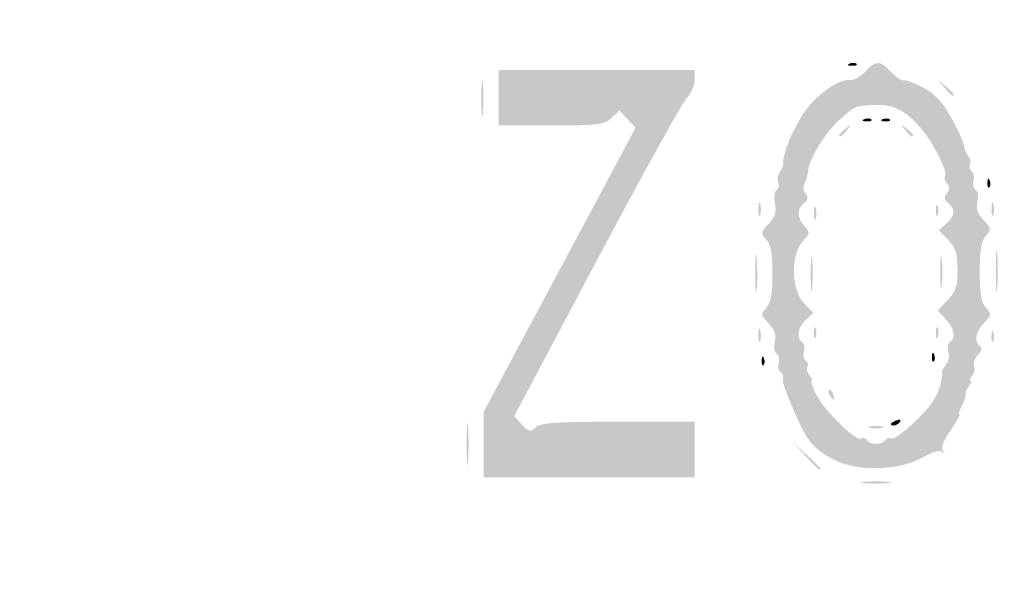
# Model space of a CAD drawing. Header units: inches. Extents: x -25.4 to 25.9, y -25.8 to 25.5.
# Tile 4 of 7: x -12.9 to -0.4, y -5.5 to 1.7. Entities that reach past the tile are written whole.
import ezdxf

# ---------------------------------------------------------------- set-up
doc = ezdxf.new("R2010")
doc.units = ezdxf.units.IN
doc.header["$MEASUREMENT"] = 0

msp = doc.modelspace()

# ---------------------------------------------------------------- hatches: boundary and pattern name
h = msp.add_hatch(color=7)
edge = h.paths.add_edge_path()
edge.add_spline(control_points=[(-0.212, -25.424), (-0.484, -25.386), (-0.873, -25.258), (-1.153, -25.114), (-1.398, -24.988), (-2.986, -23.418), (-13.203, -13.202), (-24.298, -2.108), (-24.98, -1.416), (-25.136, -1.106), (-25.351, -0.677), (-25.431, -0.377), (-25.43, 0), (-25.429, 0.491), (-25.292, 0.939), (-25.031, 1.305), (-24.888, 1.507), (-20.522, 5.905), (-13.097, 13.326), (-1.423, 24.994), (-1.387, 25.03), (-1.035, 25.191), (-0.609, 25.387), (-0.164, 25.475), (0.195, 25.435), (0.636, 25.386), (1.087, 25.212), (1.391, 24.975), (1.848, 24.619), (24.951, 1.466), (25.115, 1.2), (25.407, 0.727), (25.511, -0.076), (25.349, -0.601), (25.133, -1.3), (25.885, -0.52), (13.202, -13.203), (2.139, -24.266), (1.415, -24.98), (1.106, -25.137), (0.677, -25.354), (0.133, -25.472), (-0.212, -25.424)], knot_values=[0, 0, 0, 0, 1, 1, 1, 2, 2, 2, 3, 3, 3, 4, 4, 4, 5, 5, 5, 6, 6, 6, 7, 7, 7, 8, 8, 8, 9, 9, 9, 10, 10, 10, 11, 11, 11, 12, 12, 12, 13, 13, 13, 14, 14, 14, 14], degree=3, periodic=0)
edge = h.paths.add_edge_path(flags=0)
edge.add_spline(control_points=[(0.541, -25.26), (0.671, -25.232), (0.925, -25.134), (1.106, -25.043), (1.415, -24.886), (2.137, -24.174), (13.155, -13.156), (25.787, -0.523), (25.038, -1.3), (25.255, -0.601), (25.417, -0.076), (25.313, 0.727), (25.021, 1.2), (24.857, 1.466), (1.848, 24.525), (1.391, 24.88), (1.087, 25.118), (0.636, 25.291), (0.195, 25.341), (-0.164, 25.381), (-0.609, 25.293), (-1.035, 25.097), (-1.387, 24.936), (-1.423, 24.9), (-13.05, 13.279), (-20.444, 5.888), (-24.794, 1.507), (-24.937, 1.305), (-25.198, 0.939), (-25.335, 0.491), (-25.336, 0), (-25.337, -0.377), (-25.257, -0.677), (-25.042, -1.106), (-24.886, -1.416), (-24.206, -2.105), (-13.156, -13.155), (-0.527, -25.783), (-1.291, -25.047), (-0.612, -25.238), (-0.157, -25.365), (0.034, -25.369), (0.541, -25.26)], knot_values=[0, 0, 0, 0, 1, 1, 1, 2, 2, 2, 3, 3, 3, 4, 4, 4, 5, 5, 5, 6, 6, 6, 7, 7, 7, 8, 8, 8, 9, 9, 9, 10, 10, 10, 11, 11, 11, 12, 12, 12, 13, 13, 13, 14, 14, 14, 14], degree=3, periodic=0)
h = msp.add_hatch(color=7)
edge = h.paths.add_edge_path()
edge.add_spline(control_points=[(-0.142, -24.631), (-0.204, -24.566), (-0.287, -24.515), (-0.327, -24.519), (-0.367, -24.523), (-0.416, -24.521), (-0.435, -24.514), (-0.455, -24.508), (-0.486, -24.5), (-0.506, -24.497), (-0.791, -24.447), (-1.468, -23.784), (-12.667, -12.579), (-22.835, -2.406), (-24.29, -0.932), (-24.395, -0.706), (-24.46, -0.563), (-24.514, -0.413), (-24.514, -0.37), (-24.515, -0.328), (-24.546, -0.268), (-24.583, -0.237), (-24.638, -0.192), (-24.64, -0.162), (-24.595, -0.09), (-24.551, -0.019), (-24.552, 0.021), (-24.601, 0.099), (-24.653, 0.182), (-24.65, 0.21), (-24.584, 0.284), (-24.541, 0.332), (-24.519, 0.392), (-24.534, 0.417), (-24.55, 0.443), (-24.542, 0.478), (-24.515, 0.494), (-24.488, 0.511), (-24.475, 0.539), (-24.487, 0.557), (-24.498, 0.575), (-24.427, 0.71), (-24.328, 0.856), (-24.198, 1.05), (-24.164, 1.136), (-24.202, 1.174), (-24.24, 1.212), (-21.139, 4.341), (-12.742, 12.738), (-3.312, 22.168), (-1.218, 24.239), (-1.163, 24.194), (-1.111, 24.15), (-1.08, 24.157), (-1.017, 24.226), (-0.943, 24.309), (-0.77, 24.397), (-0.447, 24.519), (-0.266, 24.588), (0.267, 24.588), (0.438, 24.52), (0.511, 24.491), (0.588, 24.468), (0.61, 24.468), (0.632, 24.468), (0.756, 24.396), (0.886, 24.309), (1.058, 24.193), (1.136, 24.164), (1.174, 24.202), (1.212, 24.24), (4.341, 21.139), (12.74, 12.74), (21.138, 4.341), (24.24, 1.212), (24.202, 1.174), (24.164, 1.136), (24.198, 1.05), (24.328, 0.856), (24.427, 0.71), (24.498, 0.575), (24.487, 0.557), (24.475, 0.539), (24.488, 0.511), (24.515, 0.494), (24.542, 0.478), (24.55, 0.443), (24.534, 0.417), (24.519, 0.392), (24.541, 0.332), (24.584, 0.284), (24.65, 0.21), (24.653, 0.182), (24.601, 0.099), (24.552, 0.021), (24.551, -0.019), (24.595, -0.09), (24.64, -0.162), (24.638, -0.192), (24.583, -0.237), (24.546, -0.268), (24.515, -0.328), (24.514, -0.37), (24.514, -0.413), (24.46, -0.563), (24.395, -0.706), (24.29, -0.932), (22.835, -2.406), (12.667, -12.579), (1.468, -23.784), (0.791, -24.447), (0.506, -24.497), (0.486, -24.5), (0.455, -24.508), (0.435, -24.514), (0.416, -24.521), (0.367, -24.523), (0.327, -24.519), (0.287, -24.515), (0.204, -24.566), (0.142, -24.631), (0.081, -24.697), (0.017, -24.75), (0, -24.75), (-0.017, -24.75), (-0.081, -24.697), (-0.142, -24.631)], knot_values=[0, 0, 0, 0, 1, 1, 1, 2, 2, 2, 3, 3, 3, 4, 4, 4, 5, 5, 5, 6, 6, 6, 7, 7, 7, 8, 8, 8, 9, 9, 9, 10, 10, 10, 11, 11, 11, 12, 12, 12, 13, 13, 13, 14, 14, 14, 15, 15, 15, 16, 16, 16, 17, 17, 17, 18, 18, 18, 19, 19, 19, 20, 20, 20, 21, 21, 21, 22, 22, 22, 23, 23, 23, 24, 24, 24, 25, 25, 25, 26, 26, 26, 27, 27, 27, 28, 28, 28, 29, 29, 29, 30, 30, 30, 31, 31, 31, 32, 32, 32, 33, 33, 33, 34, 34, 34, 35, 35, 35, 36, 36, 36, 37, 37, 37, 38, 38, 38, 39, 39, 39, 40, 40, 40, 41, 41, 41, 42, 42, 42, 42], degree=3, periodic=0)
edge = h.paths.add_edge_path(flags=0)
edge.add_spline(control_points=[(-0.062, -23.993), (-0.025, -23.957), (0.015, -23.958), (0.079, -23.999), (0.153, -24.045), (0.204, -24.038), (0.356, -23.959), (0.601, -23.831), (23.927, -0.498), (23.997, -0.311), (24.039, -0.195), (24.033, -0.158), (23.953, -0.073)], knot_values=[0, 0, 0, 0, 1, 1, 1, 2, 2, 2, 3, 3, 3, 4, 4, 4, 4], degree=3, periodic=0)
edge.add_line((23.953, -0.073), (23.858, 0.028))
edge.add_line((23.858, 0.028), (23.955, 0.125))
edge.add_spline(control_points=[(23.955, 0.125), (24.046, 0.216), (24.048, 0.232), (23.981, 0.359), (23.886, 0.538), (0.42, 23.996), (0.329, 24.003), (0.22, 24.011), (0.171, 24.023), (0.082, 24.064), (0.037, 24.084), (-0.037, 24.085), (-0.082, 24.066), (-0.17, 24.027), (-0.217, 24.016), (-0.329, 24.004), (-0.421, 23.995), (-23.887, 0.535), (-23.981, 0.359), (-24.048, 0.232), (-24.046, 0.216), (-23.955, 0.125)], knot_values=[0, 0, 0, 0, 1, 1, 1, 2, 2, 2, 3, 3, 3, 4, 4, 4, 5, 5, 5, 6, 6, 6, 7, 7, 7, 7], degree=3, periodic=0)
edge.add_line((-23.955, 0.125), (-23.858, 0.028))
edge.add_line((-23.858, 0.028), (-23.959, -0.08))
edge.add_spline(control_points=[(-23.959, -0.08), (-24.053, -0.181), (-24.055, -0.193), (-23.981, -0.274), (-23.938, -0.322), (-23.918, -0.375), (-23.936, -0.394), (-23.982, -0.439), (-0.687, -23.738), (-0.426, -23.908), (-0.198, -24.057), (-0.139, -24.07), (-0.062, -23.993)], knot_values=[0, 0, 0, 0, 1, 1, 1, 2, 2, 2, 3, 3, 3, 4, 4, 4, 4], degree=3, periodic=0)
h = msp.add_hatch(color=7)
edge = h.paths.add_edge_path()
edge.add_spline(control_points=[(-12.116, 12.093), (-5.698, 18.511), (-0.436, 23.762), (-0.424, 23.762), (-0.411, 23.762), (-5.651, 18.511), (-12.069, 12.093), (-18.487, 5.675), (-23.749, 0.423), (-23.762, 0.423), (-23.775, 0.423), (-18.534, 5.675), (-12.116, 12.093)], knot_values=[0, 0, 0, 0, 1, 1, 1, 2, 2, 2, 3, 3, 3, 4, 4, 4, 4], degree=3, periodic=0)
h = msp.add_hatch(color=7)
edge = h.paths.add_edge_path()
edge.add_spline(control_points=[(-2.518, -3.936), (-2.786, -3.812), (-2.892, -3.699), (-3.024, -3.396), (-3.195, -3.002), (-3.215, -2.946), (-3.206, -2.886), (-3.201, -2.855), (-3.217, -2.818), (-3.241, -2.803), (-3.265, -2.788), (-3.274, -2.736), (-3.262, -2.687), (-3.249, -2.638), (-3.262, -2.584), (-3.29, -2.567), (-3.319, -2.549), (-3.328, -2.484), (-3.312, -2.418), (-3.29, -2.333), (-3.312, -2.269), (-3.39, -2.186), (-3.491, -2.078), (-3.493, -2.066), (-3.419, -1.985), (-3.361, -1.921), (-3.341, -1.809), (-3.341, -1.553), (-3.341, -1.297), (-3.361, -1.185), (-3.419, -1.121), (-3.493, -1.04), (-3.491, -1.027), (-3.389, -0.919), (-3.307, -0.831), (-3.288, -0.771), (-3.309, -0.663), (-3.325, -0.584), (-3.316, -0.508), (-3.289, -0.491), (-3.262, -0.475), (-3.253, -0.429), (-3.268, -0.389), (-3.283, -0.35), (-3.273, -0.291), (-3.246, -0.258), (-3.219, -0.225), (-3.2, -0.18), (-3.204, -0.158), (-3.208, -0.136), (-3.206, -0.102), (-3.199, -0.082), (-3.193, -0.063), (-3.183, -0.026), (-3.176, 0), (-3.17, 0.026), (-3.159, 0.058), (-3.153, 0.071), (-3.146, 0.084), (-3.138, 0.11), (-3.134, 0.129), (-3.13, 0.149), (-3.065, 0.277), (-2.989, 0.415), (-2.849, 0.671), (-2.509, 0.931), (-2.351, 0.904), (-2.311, 0.897), (-2.227, 0.945), (-2.166, 1.01), (-2.026, 1.159), (-1.974, 1.159), (-1.835, 1.011), (-1.774, 0.947), (-1.702, 0.898), (-1.674, 0.903), (-1.646, 0.909), (-1.533, 0.866), (-1.423, 0.808), (-1.276, 0.732), (-1.183, 0.632), (-1.072, 0.435), (-0.988, 0.288), (-0.914, 0.125), (-0.906, 0.073), (-0.898, 0.021), (-0.872, -0.04), (-0.849, -0.064), (-0.826, -0.087), (-0.818, -0.133), (-0.83, -0.166), (-0.843, -0.199), (-0.833, -0.238), (-0.808, -0.254), (-0.782, -0.27), (-0.772, -0.322), (-0.785, -0.371), (-0.798, -0.42), (-0.785, -0.474), (-0.757, -0.492), (-0.728, -0.509), (-0.718, -0.575), (-0.735, -0.641), (-0.756, -0.726), (-0.735, -0.79), (-0.657, -0.873), (-0.556, -0.98), (-0.554, -0.992), (-0.627, -1.074), (-0.687, -1.139), (-0.706, -1.251), (-0.706, -1.529), (-0.706, -1.807), (-0.687, -1.92), (-0.627, -1.985), (-0.554, -2.066), (-0.556, -2.078), (-0.651, -2.18), (-0.761, -2.297), (-0.783, -2.423), (-0.703, -2.472), (-0.67, -2.493), (-0.679, -2.533), (-0.731, -2.59), (-0.774, -2.637), (-0.795, -2.7), (-0.777, -2.728), (-0.759, -2.757), (-0.77, -2.811), (-0.802, -2.849), (-0.833, -2.886), (-0.843, -2.917), (-0.823, -2.917), (-0.804, -2.917), (-0.813, -2.947), (-0.843, -2.983), (-0.873, -3.019), (-0.892, -3.067), (-0.886, -3.089), (-0.879, -3.111), (-0.9, -3.177), (-0.933, -3.235), (-0.965, -3.293), (-0.979, -3.341), (-0.964, -3.341), (-0.949, -3.341), (-1, -3.433), (-1.077, -3.546), (-1.172, -3.682), (-1.204, -3.768), (-1.174, -3.804), (-1.144, -3.841), (-1.146, -3.845), (-1.18, -3.817), (-1.212, -3.791), (-1.314, -3.821), (-1.445, -3.895), (-1.722, -4.05), (-2.231, -4.069), (-2.518, -3.936)], knot_values=[0, 0, 0, 0, 1, 1, 1, 2, 2, 2, 3, 3, 3, 4, 4, 4, 5, 5, 5, 6, 6, 6, 7, 7, 7, 8, 8, 8, 9, 9, 9, 10, 10, 10, 11, 11, 11, 12, 12, 12, 13, 13, 13, 14, 14, 14, 15, 15, 15, 16, 16, 16, 17, 17, 17, 18, 18, 18, 19, 19, 19, 20, 20, 20, 21, 21, 21, 22, 22, 22, 23, 23, 23, 24, 24, 24, 25, 25, 25, 26, 26, 26, 27, 27, 27, 28, 28, 28, 29, 29, 29, 30, 30, 30, 31, 31, 31, 32, 32, 32, 33, 33, 33, 34, 34, 34, 35, 35, 35, 36, 36, 36, 37, 37, 37, 38, 38, 38, 39, 39, 39, 40, 40, 40, 41, 41, 41, 42, 42, 42, 43, 43, 43, 44, 44, 44, 45, 45, 45, 46, 46, 46, 47, 47, 47, 48, 48, 48, 49, 49, 49, 50, 50, 50, 51, 51, 51, 52, 52, 52, 53, 53, 53, 53], degree=3, periodic=0)
edge = h.paths.add_edge_path(flags=0)
edge.add_spline(control_points=[(-1.905, -3.669), (-1.889, -3.643), (-1.857, -3.633), (-1.834, -3.647), (-1.785, -3.677), (-1.451, -3.387), (-1.316, -3.198), (-1.266, -3.127), (-1.215, -3.019), (-1.204, -2.958), (-1.193, -2.897), (-1.182, -2.841), (-1.18, -2.835), (-1.178, -2.828), (-1.182, -2.816), (-1.188, -2.807), (-1.195, -2.798), (-1.172, -2.757), (-1.137, -2.715), (-1.103, -2.674), (-1.088, -2.598), (-1.104, -2.547), (-1.12, -2.496), (-1.111, -2.441), (-1.084, -2.424), (-1.005, -2.375), (-1.028, -2.249), (-1.138, -2.132)], knot_values=[0, 0, 0, 0, 1, 1, 1, 2, 2, 2, 3, 3, 3, 4, 4, 4, 5, 5, 5, 6, 6, 6, 7, 7, 7, 8, 8, 8, 9, 9, 9, 9], degree=3, periodic=0)
edge.add_line((-1.138, -2.132), (-1.24, -2.023))
edge.add_line((-1.24, -2.023), (-1.114, -1.891))
edge.add_spline(control_points=[(-1.114, -1.891), (-1.009, -1.781), (-0.988, -1.717), (-0.988, -1.506), (-0.988, -1.299), (-1.01, -1.229), (-1.107, -1.128)], knot_values=[0, 0, 0, 0, 1, 1, 1, 2, 2, 2, 2], degree=3, periodic=0)
edge.add_line((-1.107, -1.128), (-1.225, -1.004))
edge.add_line((-1.225, -1.004), (-1.13, -0.918))
edge.add_spline(control_points=[(-1.13, -0.918), (-1.017, -0.816), (-1.01, -0.738), (-1.106, -0.658), (-1.16, -0.613), (-1.165, -0.584), (-1.124, -0.535), (-1.085, -0.488), (-1.085, -0.454), (-1.123, -0.407), (-1.152, -0.373), (-1.163, -0.332), (-1.148, -0.317), (-1.102, -0.271), (-1.296, 0.113), (-1.459, 0.299), (-1.659, 0.526), (-1.813, 0.603), (-2.047, 0.589), (-2.303, 0.574), (-2.282, 0.582), (-2.47, 0.417), (-2.662, 0.249), (-2.87, -0.083), (-2.888, -0.246), (-2.894, -0.307), (-2.916, -0.383), (-2.936, -0.416), (-2.956, -0.448), (-2.949, -0.503), (-2.921, -0.537), (-2.882, -0.583), (-2.887, -0.614), (-2.94, -0.658), (-3.033, -0.735), (-3.03, -0.842), (-2.933, -0.95), (-2.86, -1.031), (-2.861, -1.043), (-2.957, -1.145), (-3.112, -1.31), (-3.103, -1.76), (-2.94, -1.93)], knot_values=[0, 0, 0, 0, 1, 1, 1, 2, 2, 2, 3, 3, 3, 4, 4, 4, 5, 5, 5, 6, 6, 6, 7, 7, 7, 8, 8, 8, 9, 9, 9, 10, 10, 10, 11, 11, 11, 12, 12, 12, 13, 13, 13, 14, 14, 14, 14], degree=3, periodic=0)
edge.add_line((-2.94, -1.93), (-2.821, -2.054))
edge.add_line((-2.821, -2.054), (-2.916, -2.14))
edge.add_spline(control_points=[(-2.916, -2.14), (-3.019, -2.233), (-3.042, -2.375), (-2.962, -2.424), (-2.936, -2.441), (-2.926, -2.493), (-2.941, -2.541), (-2.956, -2.588), (-2.946, -2.641), (-2.918, -2.658), (-2.891, -2.675), (-2.881, -2.709), (-2.897, -2.734), (-2.913, -2.76), (-2.9, -2.811), (-2.869, -2.849), (-2.837, -2.886), (-2.825, -2.917), (-2.842, -2.917), (-2.859, -2.917), (-2.831, -2.998), (-2.781, -3.096), (-2.677, -3.299), (-2.278, -3.688), (-2.214, -3.648), (-2.19, -3.633), (-2.158, -3.643), (-2.141, -3.669), (-2.125, -3.696), (-2.072, -3.717), (-2.023, -3.717), (-1.975, -3.717), (-1.921, -3.696), (-1.905, -3.669)], knot_values=[0, 0, 0, 0, 1, 1, 1, 2, 2, 2, 3, 3, 3, 4, 4, 4, 5, 5, 5, 6, 6, 6, 7, 7, 7, 8, 8, 8, 9, 9, 9, 10, 10, 10, 11, 11, 11, 11], degree=3, periodic=0)
h = msp.add_hatch(color=7)
edge = h.paths.add_edge_path()
edge.add_spline(control_points=[(-2.361, 1.114), (-2.328, 1.128), (-2.287, 1.126), (-2.271, 1.111), (-2.256, 1.095), (-2.283, 1.084), (-2.333, 1.086), (-2.388, 1.088), (-2.399, 1.099), (-2.361, 1.114)], knot_values=[0, 0, 0, 0, 1, 1, 1, 2, 2, 2, 3, 3, 3, 3], degree=3, periodic=0)
h = msp.add_hatch(color=7)
edge = h.paths.add_edge_path()
edge.add_line((-7.011, -3.723), (-7.011, -3.306))
edge.add_line((-7.011, -3.306), (-6.046, -1.503))
edge.add_line((-6.046, -1.503), (-5.081, 0.3))
edge.add_line((-5.081, 0.3), (-5.184, 0.409))
edge.add_line((-5.184, 0.409), (-5.287, 0.518))
edge.add_line((-5.287, 0.518), (-5.387, 0.424))
edge.add_spline(control_points=[(-5.387, 0.424), (-5.478, 0.338), (-5.552, 0.329), (-6.155, 0.329)], knot_values=[0, 0, 0, 0, 1, 1, 1, 1], degree=3, periodic=0)
edge.add_line((-6.155, 0.329), (-6.823, 0.329))
edge.add_line((-6.823, 0.329), (-6.823, 0.682))
edge.add_line((-6.823, 0.682), (-6.823, 1.035))
edge.add_line((-6.823, 1.035), (-5.576, 1.035))
edge.add_line((-5.576, 1.035), (-4.329, 1.035))
edge.add_line((-4.329, 1.035), (-4.329, 0.909))
edge.add_spline(control_points=[(-4.329, 0.909), (-4.329, 0.839), (-4.377, 0.732), (-4.435, 0.67), (-4.493, 0.608), (-5.01, -0.325), (-5.583, -1.403)], knot_values=[0, 0, 0, 0, 1, 1, 1, 2, 2, 2, 2], degree=3, periodic=0)
edge.add_line((-5.583, -1.403), (-6.625, -3.364))
edge.add_line((-6.625, -3.364), (-6.528, -3.47))
edge.add_spline(control_points=[(-6.528, -3.47), (-6.44, -3.565), (-6.422, -3.569), (-6.352, -3.505), (-6.288, -3.448), (-6.1, -3.435), (-5.302, -3.435)], knot_values=[0, 0, 0, 0, 1, 1, 1, 2, 2, 2, 2], degree=3, periodic=0)
edge.add_line((-5.302, -3.435), (-4.329, -3.435))
edge.add_line((-4.329, -3.435), (-4.329, -3.788))
edge.add_line((-4.329, -3.788), (-4.329, -4.141))
edge.add_line((-4.329, -4.141), (-5.67, -4.141))
edge.add_line((-5.67, -4.141), (-7.011, -4.141))
edge.add_line((-7.011, -4.141), (-7.011, -3.723))
h = msp.add_hatch(color=7)
edge = h.paths.add_edge_path()
edge.add_spline(control_points=[(-7.042, 0.682), (-7.042, 0.889), (-7.033, 0.968), (-7.023, 0.857), (-7.014, 0.747), (-7.014, 0.577), (-7.024, 0.481), (-7.034, 0.385), (-7.042, 0.475), (-7.042, 0.682)], knot_values=[0, 0, 0, 0, 1, 1, 1, 2, 2, 2, 3, 3, 3, 3], degree=3, periodic=0)
h = msp.add_hatch(color=7)
edge = h.paths.add_edge_path()
edge.add_line((-1.157, 0.812), (-1.247, 0.918))
edge.add_line((-1.247, 0.918), (-1.141, 0.828))
edge.add_spline(control_points=[(-1.141, 0.828), (-1.042, 0.744), (-1.014, 0.706), (-1.051, 0.706), (-1.06, 0.706), (-1.108, 0.753), (-1.157, 0.812)], knot_values=[0, 0, 0, 0, 1, 1, 1, 2, 2, 2, 2], degree=3, periodic=0)
h = msp.add_hatch(color=7)
edge = h.paths.add_edge_path()
edge.add_spline(control_points=[(-2.173, 0.409), (-2.139, 0.422), (-2.099, 0.42), (-2.083, 0.405), (-2.067, 0.389), (-2.095, 0.378), (-2.145, 0.38), (-2.2, 0.382), (-2.211, 0.394), (-2.173, 0.409)], knot_values=[0, 0, 0, 0, 1, 1, 1, 2, 2, 2, 3, 3, 3, 3], degree=3, periodic=0)
h = msp.add_hatch(color=7)
edge = h.paths.add_edge_path()
edge.add_spline(control_points=[(-1.938, 0.409), (-1.904, 0.422), (-1.863, 0.42), (-1.848, 0.405), (-1.832, 0.389), (-1.86, 0.378), (-1.91, 0.38), (-1.964, 0.382), (-1.976, 0.394), (-1.938, 0.409)], knot_values=[0, 0, 0, 0, 1, 1, 1, 2, 2, 2, 3, 3, 3, 3], degree=3, periodic=0)
h = msp.add_hatch(color=7)
edge = h.paths.add_edge_path()
edge.add_spline(control_points=[(-2.494, 0.206), (-2.494, 0.216), (-2.457, 0.253), (-2.411, 0.288), (-2.337, 0.347), (-2.335, 0.345), (-2.394, 0.271), (-2.455, 0.192), (-2.494, 0.167), (-2.494, 0.206)], knot_values=[0, 0, 0, 0, 1, 1, 1, 2, 2, 2, 3, 3, 3, 3], degree=3, periodic=0)
h = msp.add_hatch(color=7)
edge = h.paths.add_edge_path()
edge.add_spline(control_points=[(-1.653, 0.271), (-1.711, 0.345), (-1.71, 0.347), (-1.635, 0.288), (-1.557, 0.227), (-1.532, 0.188), (-1.571, 0.188), (-1.58, 0.188), (-1.617, 0.225), (-1.653, 0.271)], knot_values=[0, 0, 0, 0, 1, 1, 1, 2, 2, 2, 3, 3, 3, 3], degree=3, periodic=0)
h = msp.add_hatch(color=7)
edge = h.paths.add_edge_path()
edge.add_spline(control_points=[(-0.608, -0.396), (-0.606, -0.341), (-0.595, -0.33), (-0.58, -0.368), (-0.566, -0.402), (-0.568, -0.442), (-0.583, -0.458), (-0.599, -0.473), (-0.61, -0.446), (-0.608, -0.396)], knot_values=[0, 0, 0, 0, 1, 1, 1, 2, 2, 2, 3, 3, 3, 3], degree=3, periodic=0)
h = msp.add_hatch(color=7)
edge = h.paths.add_edge_path()
edge.add_spline(control_points=[(-3.52, -0.729), (-3.519, -0.652), (-3.508, -0.626), (-3.496, -0.671), (-3.484, -0.717), (-3.485, -0.781), (-3.498, -0.813), (-3.511, -0.844), (-3.521, -0.807), (-3.52, -0.729)], knot_values=[0, 0, 0, 0, 1, 1, 1, 2, 2, 2, 3, 3, 3, 3], degree=3, periodic=0)
h = msp.add_hatch(color=7)
edge = h.paths.add_edge_path()
edge.add_spline(control_points=[(-0.555, -0.729), (-0.555, -0.652), (-0.544, -0.626), (-0.532, -0.671), (-0.52, -0.717), (-0.521, -0.781), (-0.534, -0.813), (-0.547, -0.844), (-0.556, -0.807), (-0.555, -0.729)], knot_values=[0, 0, 0, 0, 1, 1, 1, 2, 2, 2, 3, 3, 3, 3], degree=3, periodic=0)
h = msp.add_hatch(color=7)
edge = h.paths.add_edge_path()
edge.add_spline(control_points=[(-2.814, -0.776), (-2.813, -0.699), (-2.803, -0.673), (-2.791, -0.718), (-2.779, -0.764), (-2.779, -0.828), (-2.792, -0.86), (-2.805, -0.891), (-2.815, -0.854), (-2.814, -0.776)], knot_values=[0, 0, 0, 0, 1, 1, 1, 2, 2, 2, 3, 3, 3, 3], degree=3, periodic=0)
h = msp.add_hatch(color=7)
edge = h.paths.add_edge_path()
edge.add_spline(control_points=[(-1.263, -0.753), (-1.263, -0.688), (-1.252, -0.662), (-1.239, -0.694), (-1.226, -0.726), (-1.226, -0.779), (-1.239, -0.812), (-1.252, -0.844), (-1.263, -0.818), (-1.263, -0.753)], knot_values=[0, 0, 0, 0, 1, 1, 1, 2, 2, 2, 3, 3, 3, 3], degree=3, periodic=0)
h = msp.add_hatch(color=7)
edge = h.paths.add_edge_path()
edge.add_spline(control_points=[(-3.56, -1.553), (-3.56, -1.333), (-3.552, -1.243), (-3.542, -1.353), (-3.532, -1.463), (-3.532, -1.643), (-3.542, -1.753), (-3.552, -1.863), (-3.56, -1.773), (-3.56, -1.553)], knot_values=[0, 0, 0, 0, 1, 1, 1, 2, 2, 2, 3, 3, 3, 3], degree=3, periodic=0)
h = msp.add_hatch(color=7)
edge = h.paths.add_edge_path()
edge.add_spline(control_points=[(-0.501, -1.529), (-0.501, -1.296), (-0.493, -1.195), (-0.483, -1.304), (-0.473, -1.414), (-0.473, -1.604), (-0.483, -1.728), (-0.493, -1.851), (-0.501, -1.762), (-0.501, -1.529)], knot_values=[0, 0, 0, 0, 1, 1, 1, 2, 2, 2, 3, 3, 3, 3], degree=3, periodic=0)
h = msp.add_hatch(color=7)
edge = h.paths.add_edge_path()
edge.add_spline(control_points=[(-2.854, -1.553), (-2.854, -1.359), (-2.846, -1.279), (-2.836, -1.376), (-2.826, -1.473), (-2.826, -1.632), (-2.836, -1.729), (-2.846, -1.826), (-2.854, -1.747), (-2.854, -1.553)], knot_values=[0, 0, 0, 0, 1, 1, 1, 2, 2, 2, 3, 3, 3, 3], degree=3, periodic=0)
h = msp.add_hatch(color=7)
edge = h.paths.add_edge_path()
edge.add_spline(control_points=[(-1.208, -1.529), (-1.208, -1.348), (-1.199, -1.28), (-1.189, -1.377), (-1.179, -1.475), (-1.179, -1.623), (-1.189, -1.707), (-1.2, -1.79), (-1.208, -1.71), (-1.208, -1.529)], knot_values=[0, 0, 0, 0, 1, 1, 1, 2, 2, 2, 3, 3, 3, 3], degree=3, periodic=0)
h = msp.add_hatch(color=7)
edge = h.paths.add_edge_path()
edge.add_spline(control_points=[(-3.52, -2.329), (-3.519, -2.252), (-3.508, -2.225), (-3.496, -2.271), (-3.484, -2.317), (-3.485, -2.381), (-3.498, -2.412), (-3.511, -2.444), (-3.521, -2.407), (-3.52, -2.329)], knot_values=[0, 0, 0, 0, 1, 1, 1, 2, 2, 2, 3, 3, 3, 3], degree=3, periodic=0)
h = msp.add_hatch(color=7)
edge = h.paths.add_edge_path()
edge.add_spline(control_points=[(-2.816, -2.306), (-2.816, -2.241), (-2.805, -2.214), (-2.792, -2.247), (-2.779, -2.279), (-2.779, -2.332), (-2.792, -2.364), (-2.805, -2.397), (-2.816, -2.37), (-2.816, -2.306)], knot_values=[0, 0, 0, 0, 1, 1, 1, 2, 2, 2, 3, 3, 3, 3], degree=3, periodic=0)
h = msp.add_hatch(color=7)
edge = h.paths.add_edge_path()
edge.add_spline(control_points=[(-1.263, -2.306), (-1.263, -2.241), (-1.252, -2.214), (-1.239, -2.247), (-1.226, -2.279), (-1.226, -2.332), (-1.239, -2.364), (-1.252, -2.397), (-1.263, -2.37), (-1.263, -2.306)], knot_values=[0, 0, 0, 0, 1, 1, 1, 2, 2, 2, 3, 3, 3, 3], degree=3, periodic=0)
h = msp.add_hatch(color=7)
edge = h.paths.add_edge_path()
edge.add_spline(control_points=[(-0.557, -2.353), (-0.557, -2.288), (-0.547, -2.262), (-0.533, -2.294), (-0.52, -2.326), (-0.52, -2.379), (-0.533, -2.411), (-0.547, -2.444), (-0.557, -2.417), (-0.557, -2.353)], knot_values=[0, 0, 0, 0, 1, 1, 1, 2, 2, 2, 3, 3, 3, 3], degree=3, periodic=0)
h = msp.add_hatch(color=7)
edge = h.paths.add_edge_path()
edge.add_spline(control_points=[(-3.478, -2.655), (-3.476, -2.6), (-3.465, -2.589), (-3.45, -2.626), (-3.436, -2.66), (-3.438, -2.701), (-3.454, -2.716), (-3.469, -2.732), (-3.48, -2.704), (-3.478, -2.655)], knot_values=[0, 0, 0, 0, 1, 1, 1, 2, 2, 2, 3, 3, 3, 3], degree=3, periodic=0)
h = msp.add_hatch(color=7)
edge = h.paths.add_edge_path()
edge.add_spline(control_points=[(-1.314, -2.608), (-1.312, -2.553), (-1.3, -2.542), (-1.285, -2.579), (-1.272, -2.613), (-1.273, -2.654), (-1.289, -2.669), (-1.305, -2.685), (-1.316, -2.657), (-1.314, -2.608)], knot_values=[0, 0, 0, 0, 1, 1, 1, 2, 2, 2, 3, 3, 3, 3], degree=3, periodic=0)
h = msp.add_hatch(color=7)
edge = h.paths.add_edge_path()
edge.add_spline(control_points=[(-2.613, -3.102), (-2.63, -3.075), (-2.634, -3.042), (-2.622, -3.03), (-2.61, -3.017), (-2.587, -3.04), (-2.572, -3.08), (-2.54, -3.163), (-2.567, -3.177), (-2.613, -3.102)], knot_values=[0, 0, 0, 0, 1, 1, 1, 2, 2, 2, 3, 3, 3, 3], degree=3, periodic=0)
h = msp.add_hatch(color=7)
edge = h.paths.add_edge_path()
edge.add_spline(control_points=[(-7.229, -3.717), (-7.229, -3.471), (-7.221, -3.371), (-7.212, -3.494), (-7.202, -3.617), (-7.202, -3.818), (-7.212, -3.941), (-7.221, -4.064), (-7.229, -3.963), (-7.229, -3.717)], knot_values=[0, 0, 0, 0, 1, 1, 1, 2, 2, 2, 3, 3, 3, 3], degree=3, periodic=0)
h = msp.add_hatch(color=7)
edge = h.paths.add_edge_path()
edge.add_spline(control_points=[(-2.106, -3.497), (-2.06, -3.485), (-1.986, -3.485), (-1.941, -3.497), (-1.896, -3.508), (-1.933, -3.518), (-2.023, -3.518), (-2.114, -3.518), (-2.151, -3.508), (-2.106, -3.497)], knot_values=[0, 0, 0, 0, 1, 1, 1, 2, 2, 2, 3, 3, 3, 3], degree=3, periodic=0)
h = msp.add_hatch(color=7)
edge = h.paths.add_edge_path()
edge.add_spline(control_points=[(-1.835, -3.463), (-1.835, -3.453), (-1.802, -3.432), (-1.762, -3.417), (-1.72, -3.401), (-1.701, -3.409), (-1.718, -3.435), (-1.745, -3.48), (-1.835, -3.502), (-1.835, -3.463)], knot_values=[0, 0, 0, 0, 1, 1, 1, 2, 2, 2, 3, 3, 3, 3], degree=3, periodic=0)
h = msp.add_hatch(color=7)
edge = h.paths.add_edge_path()
edge.add_line((-2.92, -3.87), (-3.082, -3.694))
edge.add_line((-3.082, -3.694), (-2.906, -3.856))
edge.add_spline(control_points=[(-2.906, -3.856), (-2.808, -3.945), (-2.729, -4.024), (-2.729, -4.032), (-2.729, -4.068), (-2.769, -4.034), (-2.92, -3.87)], knot_values=[0, 0, 0, 0, 1, 1, 1, 2, 2, 2, 2], degree=3, periodic=0)
h = msp.add_hatch(color=7)
edge = h.paths.add_edge_path()
edge.add_spline(control_points=[(-2.176, -4.201), (-2.092, -4.19), (-1.954, -4.19), (-1.87, -4.201), (-1.786, -4.211), (-1.855, -4.22), (-2.023, -4.22), (-2.192, -4.22), (-2.26, -4.211), (-2.176, -4.201)], knot_values=[0, 0, 0, 0, 1, 1, 1, 2, 2, 2, 3, 3, 3, 3], degree=3, periodic=0)

doc.saveas('drawing.dxf')
